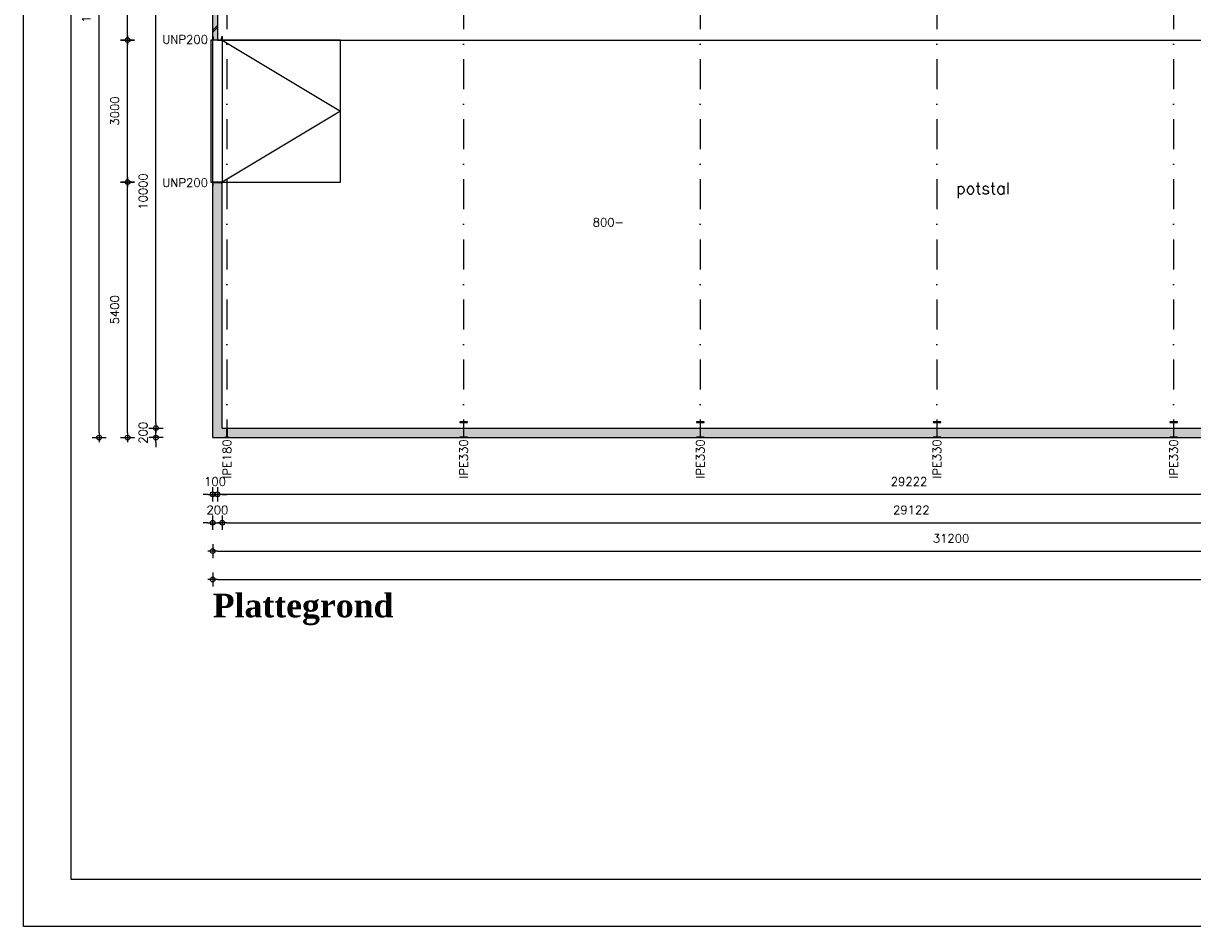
# Model space of a CAD drawing. Extents: x 0 to 139982, y -59400 to 0.
# Tile 1 of 20: x 0 to 24702, y -59400 to -40311. Entities that reach past the tile are written whole.
import ezdxf
from ezdxf.enums import TextEntityAlignment as Align

# ---------------------------------------------------------------- set-up
doc = ezdxf.new("R2010")
doc.units = 0
doc.header["$LTSCALE"] = 100
doc.header["$MEASUREMENT"] = 0
doc.header["$PDMODE"] = 1
doc.header["$PDSIZE"] = -3
doc.linetypes.add('DASHDOT2', pattern=[12.7, 6.35, -3.175, 0, -3.175])
doc.linetypes.add('HIDDEN2', pattern=[4.7625, 3.175, -1.5875])
doc.layers.get('0').update_dxf_attribs({"linetype": 'CONTINUOUS'})
doc.layers.get('DEFPOINTS').update_dxf_attribs({"linetype": 'CONTINUOUS'})
for name, color, linetype in [('A--A21--_F123-', 9, 'CONTINUOUS'), ('A--A21--_F123-_SOLID', 25, 'CONTINUOUS'), ('A--L$2A-_F123-', 7, 'CONTINUOUS'), ('A--L$7A-_STRAMIEN', 1, 'DASHDOT2'), ('A--L21--', 7, 'CONTINUOUS'), ('A--L21--_F1---', 7, 'CONTINUOUS'), ('A--L21--_F123-', 1, 'CONTINUOUS'), ('A--L28--', 7, 'CONTINUOUS'), ('A--L28--_F1---', 1, 'HIDDEN2'), ('A--L32--_F123-', 7, 'CONTINUOUS'), ('A--L79--_F123-', 2, 'CONTINUOUS'), ('A--M$1A-_F123-_MAATV', 7, 'CONTINUOUS'), ('A--T$1A-_F123-_0_18MM', 1, 'CONTINUOUS'), ('A--T$1A-_F123-_0_25MM', 2, 'CONTINUOUS'), ('X--LP---_F1---', 9, 'CONTINUOUS'), ('X--LR---_CP', 7, 'CONTINUOUS')]:
    doc.layers.add(name, color=color, linetype=linetype)
doc.styles.add('0_18', font='ROMANS.shx', dxfattribs={"height": 180})
doc.styles.add('0_25', font='ROMANS.shx', dxfattribs={"height": 250})
doc.styles.add('DLV5', font='TIMESBD.TTF')
doc.styles.add('MISO', font='ROMANS.shx')
doc.dimstyles.new('DLV18', dxfattribs={"dimscale": 100, "dimtxt": 1.8, "dimasz": 1, "dimexe": 0, "dimexo": 0, "dimgap": 0, "dimtad": 0, "dimdec": 0, "dimrnd": 1, "dimzin": 0, "dimtxsty": 'MISO', "dimblk1": '$DIMDLV', "dimblk2": '$DIMDLV', "dimsah": 1, "dimcen": 0, "dimse1": 1, "dimse2": 1, "dimclrd": 256, "dimclre": 256, "dimclrt": 1, "dimazin": 3, "dimtfac": 1, "dimtdec": 0, "dimtix": 1, "dimtmove": 0, "dimatfit": 3, "dimtvp": 1.5, "dimtolj": 1, "dimtzin": 0})

# ---------------------------------------------------------------- blocks, each defined once
blk = doc.blocks.new('*U66')
at = {"layer": 'A--A21--_F123-'}
h = blk.add_hatch(dxfattribs=at)
h.set_pattern_fill('ALFABKST', color=256, scale=212, style=0)
h.set_pattern_definition([(45, (51150, 89376), (-212.0001, 212.0001), []), (45, (51192.4, 89376), (-212.0001, 212.0001), [])])
h.paths.add_polyline_path([(0, 0), (-50, 0), (-50, 2320), (0, 2320), (50, 2320), (50, 0)])
at = {"layer": 'A--L21--_F1---', "color": 2, "linetype": 'CONTINUOUS'}
for points in [[(0, 0), (-50, 0), (-50, 2320), (0, 2320)], [(0, 2320), (50, 2320), (50, 0), (0, 0)]]:
    blk.add_lwpolyline(points, dxfattribs=at)
at = {"layer": 'X--LP---_F1---'}
for points in [[(0, 0), (-50, 0), (0, 2320), (-50, 2320)], [(0, 2320), (50, 2320), (0, 0), (50, 0)]]:
    blk.add_solid(points, dxfattribs=at)
blk = doc.blocks.new('$DIMDLV')
at = {"color": 0}
for p, q in [((-1, 0), (1, 0)), ((0, -1.5), (0, 1.5))]:
    blk.add_line(p, q, dxfattribs=at)
blk.add_circle((0, 0), 0.5, dxfattribs=at)
blk = doc.blocks.new('*D97')
at = {"layer": 'A--M$1A-_F123-_MAATV', "linetype": 'CONTINUOUS'}
for p, q in [((2800, -48764), (2800, -48664)), ((2800, -49064), (2800, -48864)), ((2800, -49164), (2800, -49264))]:
    blk.add_line(p, q, dxfattribs=at)
at = {"layer": 'DEFPOINTS', "color": 0, "linetype": 'CONTINUOUS'}
for p in [(2800, -48864), (4200, -48864), (4000, -49064)]:
    blk.add_point(p, dxfattribs=at)
at = {"layer": 'A--M$1A-_F123-_MAATV', "linetype": 'CONTINUOUS', "xscale": 100, "yscale": 100, "zscale": 100}
for p, rotation in [((2800, -48864), 270), ((2800, -49064), 90)]:
    blk.add_blockref('$DIMDLV', p, dxfattribs=dict(at, rotation=rotation))
at = {"layer": 'A--M$1A-_F123-_MAATV', "color": 1, "linetype": 'CONTINUOUS', "insert": (2530, -48964), "char_height": 180, "attachment_point": 5, "rotation": 90, "style": 'MISO'}
blk.add_mtext('\\A1;200', dxfattribs=at)
blk = doc.blocks.new('*D98')
at = {"layer": 'A--M$1A-_F123-_MAATV', "linetype": 'CONTINUOUS'}
blk.add_line((2800, -48764), (2800, -38964), dxfattribs=at)
at = {"layer": 'DEFPOINTS', "color": 0, "linetype": 'CONTINUOUS'}
for p in [(2800, -38864), (4100, -38864), (4200, -48864)]:
    blk.add_point(p, dxfattribs=at)
at = {"layer": 'A--M$1A-_F123-_MAATV', "linetype": 'CONTINUOUS', "xscale": 100, "yscale": 100, "zscale": 100}
for p, rotation in [((2800, -38864), 90), ((2800, -48864), 270)]:
    blk.add_blockref('$DIMDLV', p, dxfattribs=dict(at, rotation=rotation))
at = {"layer": 'A--M$1A-_F123-_MAATV', "color": 1, "linetype": 'CONTINUOUS', "insert": (2530, -43864), "char_height": 180, "attachment_point": 5, "rotation": 90, "style": 'MISO'}
blk.add_mtext('\\A1;10000', dxfattribs=at)
blk = doc.blocks.new('*D102')
at = {"layer": 'A--M$1A-_F123-_MAATV', "linetype": 'CONTINUOUS'}
blk.add_line((2200, -48964), (2200, -43764), dxfattribs=at)
at = {"layer": 'DEFPOINTS', "color": 0, "linetype": 'CONTINUOUS'}
for p in [(2200, -43664), (4000, -43664), (4000, -49064)]:
    blk.add_point(p, dxfattribs=at)
at = {"layer": 'A--M$1A-_F123-_MAATV', "linetype": 'CONTINUOUS', "xscale": 100, "yscale": 100, "zscale": 100}
for p, rotation in [((2200, -43664), 90), ((2200, -49064), 270)]:
    blk.add_blockref('$DIMDLV', p, dxfattribs=dict(at, rotation=rotation))
at = {"layer": 'A--M$1A-_F123-_MAATV', "color": 1, "linetype": 'CONTINUOUS', "insert": (1930, -46364), "char_height": 180, "attachment_point": 5, "rotation": 90, "style": 'MISO'}
blk.add_mtext('\\A1;5400', dxfattribs=at)
blk = doc.blocks.new('*D103')
at = {"layer": 'A--M$1A-_F123-_MAATV', "linetype": 'CONTINUOUS'}
blk.add_line((2200, -43564), (2200, -40764), dxfattribs=at)
at = {"layer": 'DEFPOINTS', "color": 0, "linetype": 'CONTINUOUS'}
for p in [(2200, -40664), (4000, -40664), (4000, -43664)]:
    blk.add_point(p, dxfattribs=at)
at = {"layer": 'A--M$1A-_F123-_MAATV', "linetype": 'CONTINUOUS', "xscale": 100, "yscale": 100, "zscale": 100}
for p, rotation in [((2200, -40664), 90), ((2200, -43664), 270)]:
    blk.add_blockref('$DIMDLV', p, dxfattribs=dict(at, rotation=rotation))
at = {"layer": 'A--M$1A-_F123-_MAATV', "color": 1, "linetype": 'CONTINUOUS', "insert": (1930, -42164), "char_height": 180, "attachment_point": 5, "rotation": 90, "style": 'MISO'}
blk.add_mtext('\\A1;3000', dxfattribs=at)
blk = doc.blocks.new('*D104')
at = {"layer": 'A--M$1A-_F123-_MAATV', "linetype": 'CONTINUOUS'}
blk.add_line((2200, -40564), (2200, -38444), dxfattribs=at)
at = {"layer": 'DEFPOINTS', "color": 0, "linetype": 'CONTINUOUS'}
for p in [(2200, -38344), (4000, -38344), (4000, -40664)]:
    blk.add_point(p, dxfattribs=at)
at = {"layer": 'A--M$1A-_F123-_MAATV', "linetype": 'CONTINUOUS', "xscale": 100, "yscale": 100, "zscale": 100}
for p, rotation in [((2200, -38344), 90), ((2200, -40664), 270)]:
    blk.add_blockref('$DIMDLV', p, dxfattribs=dict(at, rotation=rotation))
at = {"layer": 'A--M$1A-_F123-_MAATV', "color": 1, "linetype": 'CONTINUOUS', "insert": (1930, -39504), "char_height": 180, "attachment_point": 5, "rotation": 90, "style": 'MISO'}
blk.add_mtext('\\A1;2320', dxfattribs=at)
blk = doc.blocks.new('*D109')
at = {"layer": 'A--M$1A-_F123-_MAATV', "linetype": 'CONTINUOUS'}
blk.add_line((1600, -48964), (1600, -30864), dxfattribs=at)
at = {"layer": 'DEFPOINTS', "color": 0, "linetype": 'CONTINUOUS'}
for p in [(1600, -30764), (4000, -30764), (4000, -49064)]:
    blk.add_point(p, dxfattribs=at)
at = {"layer": 'A--M$1A-_F123-_MAATV', "linetype": 'CONTINUOUS', "xscale": 100, "yscale": 100, "zscale": 100}
for p, rotation in [((1600, -30764), 90), ((1600, -49064), 270)]:
    blk.add_blockref('$DIMDLV', p, dxfattribs=dict(at, rotation=rotation))
at = {"layer": 'A--M$1A-_F123-_MAATV', "color": 1, "linetype": 'CONTINUOUS', "insert": (1330, -39914), "char_height": 180, "attachment_point": 5, "rotation": 90, "style": 'MISO'}
blk.add_mtext('\\A1;18300', dxfattribs=at)
blk = doc.blocks.new('*D124')
at = {"layer": 'A--M$1A-_F123-_MAATV', "linetype": 'CONTINUOUS'}
for p, q in [((3900, -50864), (3800, -50864)), ((4000, -50864), (4200, -50864)), ((4300, -50864), (4400, -50864))]:
    blk.add_line(p, q, dxfattribs=at)
at = {"layer": 'DEFPOINTS', "color": 0, "linetype": 'CONTINUOUS'}
for p in [(4200, -48864), (4000, -49064), (4200, -50864)]:
    blk.add_point(p, dxfattribs=at)
at = {"layer": 'A--M$1A-_F123-_MAATV', "linetype": 'CONTINUOUS', "xscale": 100, "yscale": 100, "zscale": 100}
blk.add_blockref('$DIMDLV', (4000, -50864), dxfattribs=at)
at = {"layer": 'A--M$1A-_F123-_MAATV', "linetype": 'CONTINUOUS', "xscale": 100, "yscale": 100, "zscale": 100, "rotation": 180}
blk.add_blockref('$DIMDLV', (4200, -50864), dxfattribs=at)
at = {"layer": 'A--M$1A-_F123-_MAATV', "color": 1, "linetype": 'CONTINUOUS', "insert": (4100, -50594), "char_height": 180, "attachment_point": 5, "style": 'MISO'}
blk.add_mtext('\\A1;200', dxfattribs=at)
blk = doc.blocks.new('*D125')
at = {"layer": 'A--M$1A-_F123-_MAATV', "linetype": 'CONTINUOUS'}
blk.add_line((4300, -50864), (33222, -50864), dxfattribs=at)
at = {"layer": 'DEFPOINTS', "color": 0, "linetype": 'CONTINUOUS'}
for p in [(33322, -47764), (4200, -48864), (33322, -50864)]:
    blk.add_point(p, dxfattribs=at)
at = {"layer": 'A--M$1A-_F123-_MAATV', "linetype": 'CONTINUOUS', "xscale": 100, "yscale": 100, "zscale": 100, "rotation": 180}
blk.add_blockref('$DIMDLV', (4200, -50864), dxfattribs=at)
at = {"layer": 'A--M$1A-_F123-_MAATV', "linetype": 'CONTINUOUS', "xscale": 100, "yscale": 100, "zscale": 100}
blk.add_blockref('$DIMDLV', (33322, -50864), dxfattribs=at)
at = {"layer": 'A--M$1A-_F123-_MAATV', "color": 1, "linetype": 'CONTINUOUS', "insert": (18761, -50594), "char_height": 180, "attachment_point": 5, "style": 'MISO'}
blk.add_mtext('\\A1;29122', dxfattribs=at)
blk = doc.blocks.new('*D133')
at = {"layer": 'A--M$1A-_F123-_MAATV', "linetype": 'CONTINUOUS'}
blk.add_line((4100, -51464), (35100, -51464), dxfattribs=at)
at = {"layer": 'DEFPOINTS', "color": 0, "linetype": 'CONTINUOUS'}
for p in [(4000, -49064), (35200, -49064), (35200, -51464)]:
    blk.add_point(p, dxfattribs=at)
at = {"layer": 'A--M$1A-_F123-_MAATV', "linetype": 'CONTINUOUS', "xscale": 100, "yscale": 100, "zscale": 100, "rotation": 180}
blk.add_blockref('$DIMDLV', (4000, -51464), dxfattribs=at)
at = {"layer": 'A--M$1A-_F123-_MAATV', "linetype": 'CONTINUOUS', "xscale": 100, "yscale": 100, "zscale": 100}
blk.add_blockref('$DIMDLV', (35200, -51464), dxfattribs=at)
at = {"layer": 'A--M$1A-_F123-_MAATV', "color": 1, "linetype": 'CONTINUOUS', "insert": (19600, -51194), "char_height": 180, "attachment_point": 5, "style": 'MISO'}
blk.add_mtext('\\A1;31200', dxfattribs=at)
blk = doc.blocks.new('*D137')
at = {"layer": 'A--M$1A-_F123-_MAATV', "linetype": 'CONTINUOUS'}
blk.add_line((4100, -52064), (84500, -52064), dxfattribs=at)
at = {"layer": 'DEFPOINTS', "color": 0, "linetype": 'CONTINUOUS'}
for p in [(4000, -49064), (84600, -49064), (84600, -52064)]:
    blk.add_point(p, dxfattribs=at)
at = {"layer": 'A--M$1A-_F123-_MAATV', "linetype": 'CONTINUOUS', "xscale": 100, "yscale": 100, "zscale": 100, "rotation": 180}
blk.add_blockref('$DIMDLV', (4000, -52064), dxfattribs=at)
at = {"layer": 'A--M$1A-_F123-_MAATV', "linetype": 'CONTINUOUS', "xscale": 100, "yscale": 100, "zscale": 100}
blk.add_blockref('$DIMDLV', (84600, -52064), dxfattribs=at)
at = {"layer": 'A--M$1A-_F123-_MAATV', "color": 1, "linetype": 'CONTINUOUS', "insert": (44300, -51794), "char_height": 180, "attachment_point": 5, "style": 'MISO'}
blk.add_mtext('\\A1;80600', dxfattribs=at)
blk = doc.blocks.new('QD20570-')
at = {"layer": 'A--L28--_F1---', "color": 2, "linetype": 'CONTINUOUS'}
blk.add_lwpolyline([(80, -165), (-80, -165), (-80, -153.5), (-10.75, -153.5, 0.41421356), (-3.75, -146.5), (-3.75, 146.5, 0.41421356), (-10.75, 153.5), (-80, 153.5), (-80, 165), (80, 165), (80, 153.5), (10.75, 153.5, 0.41421356), (3.75, 146.5), (3.75, -146.5, 0.41421356), (10.75, -153.5), (80, -153.5)], format="xyb", close=True, dxfattribs=at)
at = {"layer": 'X--LR---_CP', "color": 4, "linetype": 'CONTINUOUS'}
for p in [(-3.75, 0), (0, 0), (3.75, 0)]:
    blk.add_point(p, dxfattribs=at)
blk = doc.blocks.new('QD20565-')
at = {"layer": 'A--L28--_F1---', "color": 2, "linetype": 'CONTINUOUS'}
blk.add_lwpolyline([(50, -100), (-50, -100), (-50, -91.5), (-9.8, -91.5, 0.4142136), (-2.8, -84.5), (-2.8, 84.5, 0.4142136), (-9.8, 91.5), (-50, 91.5), (-50, 100), (50, 100), (50, 91.5), (9.8, 91.5, 0.4142136), (2.8, 84.5), (2.8, -84.5, 0.4142136), (9.8, -91.5), (50, -91.5)], format="xyb", close=True, dxfattribs=at)
at = {"layer": 'X--LR---_CP', "color": 4, "linetype": 'CONTINUOUS'}
for p in [(-2.8, 0), (0, 0), (2.8, 0)]:
    blk.add_point(p, dxfattribs=at)
blk = doc.blocks.new('QD20674-')
at = {"layer": 'A--L28--_F1---', "color": 2, "linetype": 'CONTINUOUS'}
blk.add_lwpolyline([(0, -100), (0, 100), (75, 100), (75, 96, -0.391021), (71, 91), (16, 87, 0.39104), (8, 78), (8, -78, 0.39104), (16, -87), (71, -91, -0.391021), (75, -96), (75, -100)], format="xyb", close=True, dxfattribs=at)
at = {"layer": 'X--LR---_CP', "color": 4, "linetype": 'CONTINUOUS'}
for p in [(0, 0), (0, 0), (8, 0)]:
    blk.add_point(p, dxfattribs=at)
blk = doc.blocks.new('*D232')
at = {"layer": 'A--M$1A-_F123-_MAATV'}
blk.add_line((33222, -50264), (4200, -50264), dxfattribs=at)
at = {"layer": 'DEFPOINTS', "color": 0}
for p in [(4100, -40664), (33322, -47764), (4100, -50264)]:
    blk.add_point(p, dxfattribs=at)
at = {"layer": 'A--M$1A-_F123-_MAATV', "xscale": 100, "yscale": 100, "zscale": 100, "rotation": 180}
blk.add_blockref('$DIMDLV', (4100, -50264), dxfattribs=at)
at = {"layer": 'A--M$1A-_F123-_MAATV', "xscale": 100, "yscale": 100, "zscale": 100}
blk.add_blockref('$DIMDLV', (33322, -50264), dxfattribs=at)
at = {"layer": 'A--M$1A-_F123-_MAATV', "color": 1, "insert": (18711, -49994), "char_height": 180, "attachment_point": 5, "style": 'MISO'}
blk.add_mtext('\\A1;29222', dxfattribs=at)
blk = doc.blocks.new('*D233')
at = {"layer": 'A--M$1A-_F123-_MAATV'}
for p, q in [((3900, -50264), (3800, -50264)), ((4100, -50264), (4000, -50264)), ((4200, -50264), (4300, -50264))]:
    blk.add_line(p, q, dxfattribs=at)
at = {"layer": 'DEFPOINTS', "color": 0}
for p in [(4000, -40664), (4100, -40664), (4000, -50264)]:
    blk.add_point(p, dxfattribs=at)
at = {"layer": 'A--M$1A-_F123-_MAATV', "xscale": 100, "yscale": 100, "zscale": 100}
blk.add_blockref('$DIMDLV', (4000, -50264), dxfattribs=at)
at = {"layer": 'A--M$1A-_F123-_MAATV', "xscale": 100, "yscale": 100, "zscale": 100, "rotation": 180}
blk.add_blockref('$DIMDLV', (4100, -50264), dxfattribs=at)
at = {"layer": 'A--M$1A-_F123-_MAATV', "color": 1, "insert": (4050, -49994), "char_height": 180, "attachment_point": 5, "style": 'MISO'}
blk.add_mtext('\\A1;100', dxfattribs=at)

msp = doc.modelspace()

# ---------------------------------------------------------------- linework, layer by layer
at = {"layer": 'A--A21--_F123-_SOLID', "color": 27}
for points in [[(4200, -48863.9), (4000, -49063.9), (4200, -43663.9), (4000, -43663.9)], [(33322, -48863.9), (33322, -49063.9), (4200, -48863.9), (4000, -49063.9)]]:
    msp.add_solid(points, dxfattribs=at)
at = {"layer": 'A--L$2A-_F123-', "color": 1}
msp.add_lwpolyline([(0, -59400), (0, 0), (114000, 0), (114000, -59400)], close=True, dxfattribs=at)
at = {"layer": 'A--L$2A-_F123-', "color": 4}
msp.add_lwpolyline([(1000, -58400), (113000, -58400), (113000, -1000), (1000, -1000)], close=True, dxfattribs=at)
at = {"layer": 'A--L$7A-_STRAMIEN'}
for p, q in [((4300, -28363.9), (4300, -49063.9)), ((9300, -28363.9), (9300, -49063.9)), ((14300, -28363.9), (14300, -49063.9)), ((19300, -28363.9), (19300, -49063.9)), ((24300, -28363.9), (24300, -49063.9))]:
    msp.add_line(p, q, dxfattribs=at)
at = {"layer": 'A--L21--_F123-', "color": 8}
for p, q in [((4200, -40663.9), (6700, -42163.9)), ((6700, -42163.9), (4200, -43663.9))]:
    msp.add_line(p, q, dxfattribs=at)
at = {"layer": 'A--L21--_F123-', "color": 2}
for p, q in [((4000, -49063.9), (4000, -43663.9)), ((4200, -48863.9), (4200, -43663.9)), ((4000, -49063.9), (4000, -48863.9)), ((4200, -48863.9), (33322, -48863.9)), ((4000, -49063.9), (33322, -49063.9))]:
    msp.add_line(p, q, dxfattribs=at)
at = {"layer": 'A--L21--_F123-', "color": 8}
msp.add_lwpolyline([(4200, -43663.9), (6700, -43663.9), (6700, -40663.9), (4200, -40663.9)], close=True, dxfattribs=at)
at = {"layer": 'A--L32--_F123-', "color": 1, "linetype": 'CONTINUOUS'}
msp.add_lwpolyline([(4000, -43663.9), (4000, -40663.9), (3960, -40663.9), (3960, -43663.9)], close=True, dxfattribs=at)
msp.add_lwpolyline([(3808.6, -42461.5, 0, 64, 0), (3808.6, -42318.4, 0, 0, 0), (3808.6, -42163.9, 0, 0, 0), (4238.6, -42163.9, 0, 0, 0)], format="xyseb", dxfattribs=at)
at = {"layer": 'A--L79--_F123-'}
msp.add_line((4100, -40663.9), (33322, -40663.9), dxfattribs=at)

# ---------------------------------------------------------------- block references
at = {"layer": 'A--L21--'}
msp.add_blockref('*U66', (4050, -40663.9), dxfattribs=at)
at = {"layer": 'A--L28--', "rotation": 90}
msp.add_blockref('QD20674-', (4100, -40663.9), dxfattribs=at)
at = {"layer": 'A--L28--', "xscale": -1}
for name, p, rotation in [('QD20674-', (4100, -43663.9), 90), ('QD20570-', (9300, -48898.9), 180), ('QD20570-', (14300, -48898.9), 180), ('QD20570-', (19300, -48898.9), 180), ('QD20570-', (24300, -48898.9), 180)]:
    msp.add_blockref(name, p, dxfattribs=dict(at, rotation=rotation))
at = {"layer": 'A--L28--'}
msp.add_blockref('QD20565-', (4300, -48963.9), dxfattribs=at)

# ---------------------------------------------------------------- texts
at = {"layer": 'A--T$1A-_F123-_0_18MM', "style": '0_18'}
for s, p in [('UNP200', (3418.9, -40740.7)), ('UNP200', (3418.9, -43767.1)), ('800-', (12357.7, -44606.1))]:
    msp.add_text(s, height=180, dxfattribs=at).set_placement(p, align=Align.CENTER)
for s, p in [('IPE180', (4390.8, -49516.7)), ('IPE330', (9390.8, -49516.7)), ('IPE330', (14390.8, -49516.7)), ('IPE330', (19390.8, -49516.7)), ('IPE330', (24390.8, -49516.7))]:
    msp.add_text(s, height=180, rotation=90, dxfattribs=at).set_placement(p, align=Align.CENTER)
at = {"layer": 'A--T$1A-_F123-_0_25MM', "style": '0_25'}
msp.add_text('potstal', height=250, dxfattribs=at).set_placement((20272.2, -43921.3), align=Align.CENTER)
at = {"layer": 'A--T$1A-_F123-_0_25MM', "color": 7, "style": 'DLV5'}
msp.add_text('Plattegrond', height=500, dxfattribs=at).set_placement((4000, -52863.9))

# ---------------------------------------------------------------- dimensions: what is measured, and where the dimension line sits
at = {"layer": 'A--M$1A-_F123-_MAATV', "linetype": 'CONTINUOUS'}
for base, p1, p2, picture, middle in [((1600, -30763.9), (4000, -49063.9), (4000, -30763.9), '*D109', (1330, -39913.9)), ((2200, -38343.9), (4000, -40663.9), (4000, -38343.9), '*D104', (1930, -39503.9)), ((2800, -38863.9), (4200, -48863.9), (4100, -38863.9), '*D98', (2530, -43863.9)), ((2200, -40663.9), (4000, -43663.9), (4000, -40663.9), '*D103', (1930, -42163.9)), ((2200, -43663.9), (4000, -49063.9), (4000, -43663.9), '*D102', (1930, -46363.9)), ((2800, -48863.9), (4000, -49063.9), (4200, -48863.9), '*D97', (2530, -48963.9))]:
    dim = msp.add_linear_dim(base=base, p1=p1, p2=p2, angle=90, dimstyle='DLV18', dxfattribs=at)
    dim.commit()
    dim.dimension.update_dxf_attribs({"geometry": picture, "text_midpoint": middle})
at = {"layer": 'A--M$1A-_F123-_MAATV'}
for base, p1, p2, picture, middle in [((4000, -50263.9), (4100, -40663.9), (4000, -40663.9), '*D233', (4050, -49993.9)), ((4100, -50263.9), (33322, -47763.9), (4100, -40663.9), '*D232', (18711, -49993.9))]:
    dim = msp.add_linear_dim(base=base, p1=p1, p2=p2, dimstyle='DLV18', dxfattribs=at)
    dim.commit()
    dim.dimension.update_dxf_attribs({"geometry": picture, "text_midpoint": middle})
at = {"layer": 'A--M$1A-_F123-_MAATV', "linetype": 'CONTINUOUS'}
for base, p1, p2, picture, middle in [((33322, -50863.9), (4200, -48863.9), (33322, -47763.9), '*D125', (18761, -50593.9)), ((4200, -50863.9), (4000, -49063.9), (4200, -48863.9), '*D124', (4100, -50593.9)), ((35200.2, -51463.9), (4000, -49063.9), (35200.2, -49063.9), '*D133', (19600.1, -51193.9)), ((84600, -52063.9), (4000, -49063.9), (84600, -49063.9), '*D137', (44300, -51793.9))]:
    dim = msp.add_linear_dim(base=base, p1=p1, p2=p2, dimstyle='DLV18', dxfattribs=at)
    dim.commit()
    dim.dimension.update_dxf_attribs({"geometry": picture, "text_midpoint": middle})

doc.saveas('drawing.dxf')
